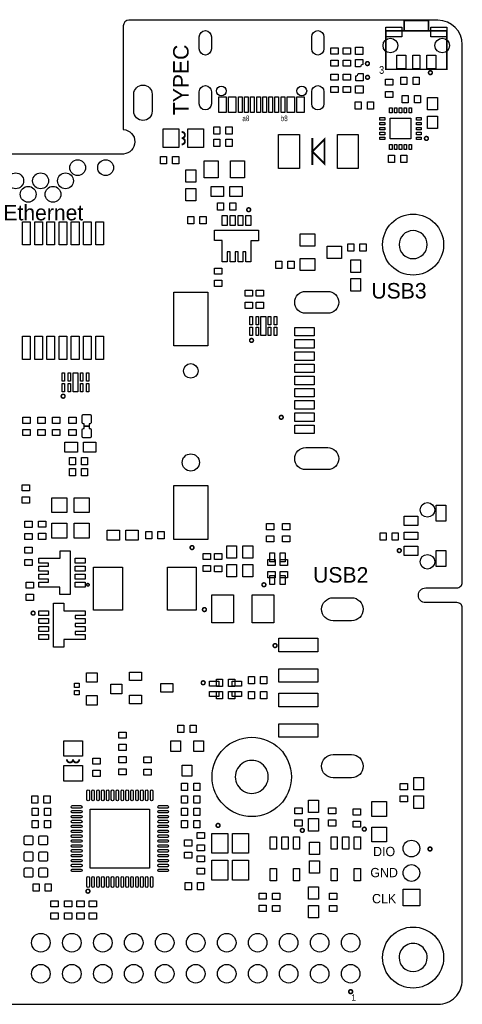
# Model space of a CAD drawing. Extents: x -35 to 121, y -31 to 50.
# Tile 11 of 11: x 84 to 121, y -31 to 50. Entities that reach past the tile are written whole.
import ezdxf
from ezdxf.enums import TextEntityAlignment as Align

# ---------------------------------------------------------------- set-up
doc = ezdxf.new("R2010")
doc.units = 0
for name, color, linetype in [('BG_OUTLINE', 5, 'CONTINUOUS'), ('BG_SILKSCREEN_TOP', 7, 'CONTINUOUS'), ('PG_SILKSCREEN_TOP', 7, 'CONTINUOUS'), ('PIN_TOP', 92, 'CONTINUOUS')]:
    doc.layers.add(name, color=color, linetype=linetype)

msp = doc.modelspace()

# ---------------------------------------------------------------- linework, layer by layer
at = {"layer": 'BG_OUTLINE'}
msp.add_lwpolyline([(22.064167, -30.600498), (118.508475, -30.600498, 0.414214), (120.508471, -28.600502), (120.508471, 1.85867, 0.414214), (120.067527, 2.299614), (117.50101, 2.299614, -0.414214), (116.905024, 2.8956, -0.414214), (117.508934, 3.49951), (120.039587, 3.49951, 0.414214), (120.508471, 3.968394), (120.508471, 47.999548, 0.414213), (118.508475, 49.999544), (93.237507, 49.999544, 0.001087), (93.179087, 49.999671, 0.412547), (92.709187, 49.532438), (92.708933, 49.504752), (92.708679, 49.504498), (92.708679, 41.888562), (92.708679, 41.037053), (92.708933, 41.036799), (92.726434, 41.036799, -0.396156), (93.66438, 40.03868, -0.397028), (92.723411, 39.04046), (76.083363, 39.04046, -0.395595)], format="xyb", dxfattribs=at)
for points in [[(117.62519, 31.619368, 1), (115.325192, 31.619355, 1)], [(104.596895, -11.975948, 1), (101.896905, -11.97596, 1)], [(117.62519, -26.769924, 1), (115.325192, -26.769936, 1)]]:
    msp.add_lwpolyline(points, format="xyb", close=True, dxfattribs=at)
at = {"layer": 'PG_SILKSCREEN_TOP'}
for points, const_width in [([(117.737306, 49.125276), (115.73731, 49.125276), (115.73731, 49.975389), (117.737306, 49.975389), (117.737306, 49.125276)], 0.129997), ([(119.237201, 45.975372), (114.237414, 45.975372), (114.237414, 49.125276), (119.237201, 49.125276), (119.237201, 45.975372)], 0.129997), ([(109.209637, 38.246558), (109.209637, 40.246554), (108.209436, 39.246556), (109.209637, 38.246558)], 0.1524), ([(108.209436, 38.146457), (108.209436, 40.346655)], 0.1524)]:
    msp.add_lwpolyline(points, dxfattribs=dict(at, const_width=const_width))
for points, const_width in [([(112.885957, 46.44644, 1), (112.574603, 46.44644, 1), (112.885957, 46.44644)], 0.127), ([(112.891037, 45.32122, 1), (112.579683, 45.32122, 1), (112.891037, 45.32122)], 0.127), ([(118.047237, 45.70222, 1), (117.735883, 45.70222, 1), (118.047237, 45.70222)], 0.127), ([(97.5106, 40.3352, 1), (97.5106, 40.8432)], 0.1524), ([(97.5106, 39.8272, 1), (97.5106, 40.3352)], 0.1524), ([(117.719577, 40.31742, 1), (117.408223, 40.31742, 1), (117.719577, 40.31742)], 0.127), ([(103.150137, 34.47542, 1), (102.838783, 34.47542, 1), (103.150137, 34.47542)], 0.127), ([(103.381277, 23.7744, 1), (103.069923, 23.7744, 1), (103.381277, 23.7744)], 0.127), ([(87.938077, 19.2024, 1), (87.626723, 19.2024, 1), (87.938077, 19.2024)], 0.127), ([(105.819677, 17.4752, 1), (105.508323, 17.4752, 1), (105.819677, 17.4752)], 0.127), ([(98.504477, 6.8072, 1), (98.193123, 6.8072, 1), (98.504477, 6.8072)], 0.127), ([(115.494537, 6.56336, 1), (115.183183, 6.56336, 1), (115.494537, 6.56336)], 0.127), ([(89.916, 3.7592, 1), (89.7128, 3.7592, 1), (89.916, 3.7592)], 0.127), ([(104.397277, 3.7592, 1), (104.085923, 3.7592, 1), (104.397277, 3.7592)], 0.127), ([(85.476817, 1.43764, 1), (85.165463, 1.43764, 1), (85.476817, 1.43764)], 0.127), ([(99.520477, 1.7272, 1), (99.209123, 1.7272, 1), (99.520477, 1.7272)], 0.127), ([(105.311677, -1.2192, 1), (105.000323, -1.2192, 1), (105.311677, -1.2192)], 0.127), ([(99.418877, -4.2672, 1), (99.107523, -4.2672, 1), (99.418877, -4.2672)], 0.127), ([(88.0872, -10.541, 1), (88.5952, -10.541)], 0.1524), ([(88.5952, -10.541, 1), (89.1032, -10.541)], 0.1524), ([(100.638077, -15.9512, 1), (100.326723, -15.9512, 1), (100.638077, -15.9512)], 0.127), ([(112.626877, -16.256, 1), (112.315523, -16.256, 1), (112.626877, -16.256)], 0.127), ([(107.546877, -16.3576, 1), (107.235523, -16.3576, 1), (107.546877, -16.3576)], 0.127), ([(118.011677, -17.8816, 1), (117.700323, -17.8816, 1), (118.011677, -17.8816)], 0.127), ([(89.970077, -21.336, 1), (89.658723, -21.336, 1), (89.970077, -21.336)], 0.127), ([(111.509277, -29.5656, 1), (111.197923, -29.5656, 1), (111.509277, -29.5656)], 0.127)]:
    msp.add_lwpolyline(points, format="xyb", dxfattribs=dict(at, const_width=const_width))
at = {"layer": 'PIN_TOP'}
for points in [[(115.537196, 49.42553), (115.537196, 48.62543), (114.237199, 48.62543), (114.237199, 49.42553)], [(119.237417, 49.42553), (119.237417, 48.62543), (117.93742, 48.62543), (117.93742, 49.42553)], [(109.730388, 47.226093), (109.730388, 47.726194), (110.330285, 47.726194), (110.330285, 47.226093)], [(110.746388, 47.226093), (110.746388, 47.726194), (111.346285, 47.726194), (111.346285, 47.226093)], [(111.751186, 47.785757), (112.360786, 47.785757), (112.360786, 47.176157), (111.751186, 47.176157)], [(115.88736, 47.12542), (115.88736, 46.025321), (115.137273, 46.025321), (115.137273, 47.12542)], [(117.037256, 47.12542), (117.037256, 46.025321), (116.437359, 46.025321), (116.437359, 47.12542)], [(118.337343, 47.12542), (118.337343, 46.025321), (117.587255, 46.025321), (117.587255, 47.12542)], [(109.730388, 46.226095), (109.730388, 46.726196), (110.330285, 46.726196), (110.330285, 46.226095)], [(110.746388, 46.226095), (110.746388, 46.726196), (111.346285, 46.726196), (111.346285, 46.226095)], [(110.330285, 45.576604), (110.330285, 45.076504), (109.730388, 45.076504), (109.730388, 45.576604)], [(111.346285, 45.576604), (111.346285, 45.076504), (110.746388, 45.076504), (110.746388, 45.576604)], [(114.800685, 45.170204), (114.800685, 44.670104), (114.200788, 44.670104), (114.200788, 45.170204)], [(115.969987, 44.737807), (115.469886, 44.737807), (115.469886, 45.337705), (115.969987, 45.337705)], [(116.969985, 44.737807), (116.469884, 44.737807), (116.469884, 45.337705), (116.969985, 45.337705)], [(110.330285, 44.576606), (110.330285, 44.076506), (109.730388, 44.076506), (109.730388, 44.576606)], [(111.346285, 44.576606), (111.346285, 44.076506), (110.746388, 44.076506), (110.746388, 44.576606)], [(112.373486, 44.016955), (111.763886, 44.016955), (111.763886, 44.626555), (112.373486, 44.626555)], [(101.150064, 43.735561), (101.150064, 42.435564), (100.550066, 42.435564), (100.550066, 43.735561)], [(101.150064, 43.735561), (101.150064, 42.435564), (100.550066, 42.435564), (100.550066, 43.735561)], [(101.950063, 43.735561), (101.950063, 42.435564), (101.350064, 42.435564), (101.350064, 43.735561)], [(101.950063, 43.735561), (101.950063, 42.435564), (101.350064, 42.435564), (101.350064, 43.735561)], [(102.450075, 43.735561), (102.450075, 42.435564), (102.150075, 42.435564), (102.150075, 43.735561)], [(102.950074, 43.735561), (102.950074, 42.435564), (102.650074, 42.435564), (102.650074, 43.735561)], [(103.450073, 43.735561), (103.450073, 42.435564), (103.150073, 42.435564), (103.150073, 43.735561)], [(103.950071, 43.735561), (103.950071, 42.435564), (103.650072, 42.435564), (103.650072, 43.735561)], [(104.450071, 43.735561), (104.450071, 42.435564), (104.150071, 42.435564), (104.150071, 43.735561)], [(104.95007, 43.735561), (104.95007, 42.435564), (104.65007, 42.435564), (104.65007, 43.735561)], [(105.450069, 43.735561), (105.450069, 42.435564), (105.150069, 42.435564), (105.150069, 43.735561)], [(105.950067, 43.735561), (105.950067, 42.435564), (105.650068, 42.435564), (105.650068, 43.735561)], [(106.750079, 43.735561), (106.750079, 42.435564), (106.15008, 42.435564), (106.15008, 43.735561)], [(106.750079, 43.735561), (106.750079, 42.435564), (106.15008, 42.435564), (106.15008, 43.735561)], [(107.550077, 43.735561), (107.550077, 42.435564), (106.950078, 42.435564), (106.950078, 43.735561)], [(107.550077, 43.735561), (107.550077, 42.435564), (106.950078, 42.435564), (106.950078, 43.735561)], [(114.800685, 44.170206), (114.800685, 43.670106), (114.200788, 43.670106), (114.200788, 44.170206)], [(116.074431, 43.232197), (115.574331, 43.232197), (115.574331, 43.832094), (116.074431, 43.832094)], [(117.074429, 43.232197), (116.574329, 43.232197), (116.574329, 43.832094), (117.074429, 43.832094)], [(117.650336, 43.666156), (118.463136, 43.666156), (118.463136, 42.650156), (117.650336, 42.650156)], [(111.726688, 43.305705), (112.226788, 43.305705), (112.226788, 42.705807), (111.726688, 42.705807)], [(112.726686, 43.305705), (113.226787, 43.305705), (113.226787, 42.705807), (112.726686, 42.705807)], [(114.74323, 42.819244), (114.74323, 42.419245), (114.543332, 42.419245), (114.543332, 42.819244)], [(115.143331, 42.819244), (115.143331, 42.419245), (114.943433, 42.419245), (114.943433, 42.819244)], [(115.54333, 42.819244), (115.54333, 42.419245), (115.343432, 42.419245), (115.343432, 42.819244)], [(115.943329, 42.819244), (115.943329, 42.419245), (115.743431, 42.419245), (115.743431, 42.819244)], [(116.34343, 42.819244), (116.34343, 42.419245), (116.143532, 42.419245), (116.143532, 42.819244)], [(114.143282, 42.019195), (114.143282, 41.819297), (113.743283, 41.819297), (113.743283, 42.019195)], [(116.293379, 41.969144), (116.293379, 40.269147), (114.593383, 40.269147), (114.593383, 41.969144)], [(117.143479, 42.019195), (117.143479, 41.819297), (116.74348, 41.819297), (116.74348, 42.019195)], [(117.650336, 42.142156), (118.463136, 42.142156), (118.463136, 41.126156), (117.650336, 41.126156)], [(100.628386, 40.673807), (100.128286, 40.673807), (100.128286, 41.273705), (100.628386, 41.273705)], [(101.628385, 40.673807), (101.128284, 40.673807), (101.128284, 41.273705), (101.628385, 41.273705)], [(114.143282, 41.619094), (114.143282, 41.419196), (113.743283, 41.419196), (113.743283, 41.619094)], [(114.143282, 41.219095), (114.143282, 41.019197), (113.743283, 41.019197), (113.743283, 41.219095)], [(117.143479, 41.619094), (117.143479, 41.419196), (116.74348, 41.419196), (116.74348, 41.619094)], [(117.143479, 41.219095), (117.143479, 41.019197), (116.74348, 41.019197), (116.74348, 41.219095)], [(95.9866, 41.0972), (97.2566, 41.0972), (97.2566, 39.5732), (95.9866, 39.5732)], [(98.0186, 41.0972), (99.2886, 41.0972), (99.2886, 39.5732), (98.0186, 39.5732)], [(107.147436, 40.643556), (107.147436, 37.849556), (105.445636, 37.849556), (105.445636, 40.643556)], [(111.973436, 40.643556), (111.973436, 37.849556), (110.271636, 37.849556), (110.271636, 40.643556)], [(114.143282, 40.819095), (114.143282, 40.619197), (113.743283, 40.619197), (113.743283, 40.819095)], [(114.143282, 40.418995), (114.143282, 40.219097), (113.743283, 40.219097), (113.743283, 40.418995)], [(117.143479, 40.819095), (117.143479, 40.619197), (116.74348, 40.619197), (116.74348, 40.819095)], [(117.143479, 40.418995), (117.143479, 40.219097), (116.74348, 40.219097), (116.74348, 40.418995)], [(100.628386, 39.657807), (100.128286, 39.657807), (100.128286, 40.257705), (100.628386, 40.257705)], [(101.628385, 39.657807), (101.128284, 39.657807), (101.128284, 40.257705), (101.628385, 40.257705)], [(114.74323, 39.819047), (114.74323, 39.419047), (114.543332, 39.419047), (114.543332, 39.819047)], [(115.143331, 39.819047), (115.143331, 39.419047), (114.943433, 39.419047), (114.943433, 39.819047)], [(115.54333, 39.819047), (115.54333, 39.419047), (115.343432, 39.419047), (115.343432, 39.819047)], [(115.943329, 39.819047), (115.943329, 39.419047), (115.743431, 39.419047), (115.743431, 39.819047)], [(116.34343, 39.819047), (116.34343, 39.419047), (116.143532, 39.419047), (116.143532, 39.819047)], [(96.259586, 38.235407), (95.759486, 38.235407), (95.759486, 38.835305), (96.259586, 38.835305)], [(97.259584, 38.235407), (96.759484, 38.235407), (96.759484, 38.835305), (97.259584, 38.835305)], [(114.953987, 38.337007), (114.453886, 38.337007), (114.453886, 38.936905), (114.953987, 38.936905)], [(115.953985, 38.337007), (115.453884, 38.337007), (115.453884, 38.936905), (115.953985, 38.936905)], [(99.3394, 38.4937), (100.4824, 38.4937), (100.4824, 37.0967), (99.3394, 37.0967)], [(101.4984, 38.4937), (102.6414, 38.4937), (102.6414, 37.0967), (101.4984, 37.0967)], [(98.6536, 36.7284), (97.8408, 36.7284), (97.8408, 37.7444), (98.6536, 37.7444)], [(99.9236, 35.56), (99.9236, 36.3728), (100.9396, 36.3728), (100.9396, 35.56)], [(101.4476, 35.56), (101.4476, 36.3728), (102.4636, 36.3728), (102.4636, 35.56)], [(98.6536, 35.2044), (97.8408, 35.2044), (97.8408, 36.2204), (98.6536, 36.2204)], [(100.93565, 34.447251), (100.43555, 34.447251), (100.43555, 35.047149), (100.93565, 35.047149)], [(101.935648, 34.447251), (101.435548, 34.447251), (101.435548, 35.047149), (101.935648, 35.047149)], [(98.49725, 33.329651), (97.99715, 33.329651), (97.99715, 33.929549), (98.49725, 33.929549)], [(99.497248, 33.329651), (98.997148, 33.329651), (98.997148, 33.929549), (99.497248, 33.929549)], [(100.819153, 34.008263), (101.225553, 34.008263), (101.225553, 33.195463), (100.819153, 33.195463)], [(101.469165, 34.008263), (101.875565, 34.008263), (101.875565, 33.195463), (101.469165, 33.195463)], [(102.119151, 34.008263), (102.525551, 34.008263), (102.525551, 33.195463), (102.119151, 33.195463)], [(102.769162, 34.008263), (103.175562, 34.008263), (103.175562, 33.195463), (102.769162, 33.195463)], [(84.450301, 31.588939), (84.450301, 33.493939), (85.085301, 33.493939), (85.085301, 31.588939)], [(85.450299, 31.588939), (85.450299, 33.493939), (86.085299, 33.493939), (86.085299, 31.588939)], [(86.450297, 31.588939), (86.450297, 33.493939), (87.085297, 33.493939), (87.085297, 31.588939)], [(87.450295, 31.588939), (87.450295, 33.493939), (88.085295, 33.493939), (88.085295, 31.588939)], [(88.450293, 31.588939), (88.450293, 33.493939), (89.085293, 33.493939), (89.085293, 31.588939)], [(89.450291, 31.588939), (89.450291, 33.493939), (90.085291, 33.493939), (90.085291, 31.588939)], [(90.450289, 31.588939), (90.450289, 33.493939), (91.085289, 33.493939), (91.085289, 31.588939)], [(100.197056, 32.797648), (103.797862, 32.797648), (103.797862, 31.937554), (103.175562, 31.937554), (103.175562, 30.207864), (102.769162, 30.207864), (102.769162, 31.020664), (102.525754, 31.020664), (102.525754, 30.207864), (102.119354, 30.207864), (102.119354, 31.020664), (101.875565, 31.020664), (101.875565, 30.207864), (101.469165, 30.207864), (101.469165, 31.020664), (101.225756, 31.020664), (101.225756, 30.207864), (100.819356, 30.207864), (100.819356, 31.962954), (100.197056, 31.962954)], [(107.215953, 32.489216), (108.414858, 32.489216), (108.414858, 31.488405), (107.215953, 31.488405)], [(109.415542, 31.488405), (110.614447, 31.488405), (110.614447, 30.487595), (109.415542, 30.487595)], [(111.119552, 31.694349), (111.619652, 31.694349), (111.619652, 31.094451), (111.119552, 31.094451)], [(112.11955, 31.694349), (112.61965, 31.694349), (112.61965, 31.094451), (112.11955, 31.094451)], [(105.71085, 29.672051), (105.21075, 29.672051), (105.21075, 30.271949), (105.71085, 30.271949)], [(106.710848, 29.672051), (106.210748, 29.672051), (106.210748, 30.271949), (106.710848, 30.271949)], [(107.215953, 30.487595), (108.414858, 30.487595), (108.414858, 29.486784), (107.215953, 29.486784)], [(112.172826, 29.343096), (111.360026, 29.343096), (111.360026, 30.359096), (112.172826, 30.359096)], [(100.782349, 29.698048), (100.782349, 29.197948), (100.182451, 29.197948), (100.182451, 29.698048)], [(100.782349, 28.69805), (100.782349, 28.19795), (100.182451, 28.19795), (100.182451, 28.69805)], [(112.172826, 27.819096), (111.360026, 27.819096), (111.360026, 28.835096), (112.172826, 28.835096)], [(96.847203, 27.726792), (99.647197, 27.726792), (99.647197, 23.326801), (96.847203, 23.326801)], [(103.300505, 27.894648), (103.300505, 27.394548), (102.700607, 27.394548), (102.700607, 27.894648)], [(104.214905, 27.894648), (104.214905, 27.394548), (103.615007, 27.394548), (103.615007, 27.894648)], [(103.300505, 26.89465), (103.300505, 26.39455), (102.700607, 26.39455), (102.700607, 26.89465)], [(104.214905, 26.89465), (104.214905, 26.39455), (103.615007, 26.39455), (103.615007, 26.89465)], [(103.096009, 25.039955), (103.096009, 25.725755), (103.299209, 25.725755), (103.299209, 25.039955)], [(103.596211, 25.039955), (103.596211, 25.725755), (103.799411, 25.725755), (103.799411, 25.039955)], [(103.994407, 24.170564), (103.994407, 25.719964), (104.400807, 25.719964), (104.400807, 24.170564)], [(104.596209, 25.039955), (104.596209, 25.725755), (104.799409, 25.725755), (104.799409, 25.039955)], [(105.09631, 25.039955), (105.09631, 25.725755), (105.29951, 25.725755), (105.29951, 25.039955)], [(103.096009, 24.164773), (103.096009, 24.850573), (103.299209, 24.850573), (103.299209, 24.164773)], [(103.596211, 24.164773), (103.596211, 24.850573), (103.799411, 24.850573), (103.799411, 24.164773)], [(104.596209, 24.164773), (104.596209, 24.850573), (104.799409, 24.850573), (104.799409, 24.164773)], [(105.09631, 24.164773), (105.09631, 24.850573), (105.29951, 24.850573), (105.29951, 24.164773)], [(108.371716, 24.141265), (106.771821, 24.141265), (106.771821, 24.841264), (108.371716, 24.841264)], [(84.450301, 22.204147), (84.450301, 24.109147), (85.085301, 24.109147), (85.085301, 22.204147)], [(85.450299, 22.204147), (85.450299, 24.109147), (86.085299, 24.109147), (86.085299, 22.204147)], [(86.450297, 22.204147), (86.450297, 24.109147), (87.085297, 24.109147), (87.085297, 22.204147)], [(87.450295, 22.204147), (87.450295, 24.109147), (88.085295, 24.109147), (88.085295, 22.204147)], [(88.450293, 22.204147), (88.450293, 24.109147), (89.085293, 24.109147), (89.085293, 22.204147)], [(89.450291, 22.204147), (89.450291, 24.109147), (90.085291, 24.109147), (90.085291, 22.204147)], [(90.450289, 22.204147), (90.450289, 24.109147), (91.085289, 24.109147), (91.085289, 22.204147)], [(108.371716, 23.141267), (106.771821, 23.141267), (106.771821, 23.841265), (108.371716, 23.841265)], [(108.371716, 22.141269), (106.771821, 22.141269), (106.771821, 22.841268), (108.371716, 22.841268)], [(108.371716, 21.141271), (106.771821, 21.141271), (106.771821, 21.841269), (108.371716, 21.841269)], [(87.693983, 20.431557), (87.693983, 21.117357), (87.897183, 21.117357), (87.897183, 20.431557)], [(88.194185, 20.431557), (88.194185, 21.117357), (88.397385, 21.117357), (88.397385, 20.431557)], [(88.592381, 19.562166), (88.592381, 21.111566), (88.998781, 21.111566), (88.998781, 19.562166)], [(89.194183, 20.431557), (89.194183, 21.117357), (89.397383, 21.117357), (89.397383, 20.431557)], [(89.694283, 20.431557), (89.694283, 21.117357), (89.897483, 21.117357), (89.897483, 20.431557)], [(87.693983, 19.556374), (87.693983, 20.242174), (87.897183, 20.242174), (87.897183, 19.556374)], [(88.194185, 19.556374), (88.194185, 20.242174), (88.397385, 20.242174), (88.397385, 19.556374)], [(89.194183, 19.556374), (89.194183, 20.242174), (89.397383, 20.242174), (89.397383, 19.556374)], [(89.694283, 19.556374), (89.694283, 20.242174), (89.897483, 20.242174), (89.897483, 19.556374)], [(108.371716, 20.141273), (106.771821, 20.141273), (106.771821, 20.841272), (108.371716, 20.841272)], [(108.371716, 19.141275), (106.771821, 19.141275), (106.771821, 19.841274), (108.371716, 19.841274)], [(108.371716, 18.141277), (106.771821, 18.141277), (106.771821, 18.841275), (108.371716, 18.841275)], [(108.371716, 17.141279), (106.771821, 17.141279), (106.771821, 17.841278), (108.371716, 17.841278)], [(85.08205, 17.475467), (85.08205, 16.975366), (84.482153, 16.975366), (84.482153, 17.475467)], [(86.30125, 17.475467), (86.30125, 16.975366), (85.701353, 16.975366), (85.701353, 17.475467)], [(87.52045, 17.475467), (87.52045, 16.975366), (86.920553, 16.975366), (86.920553, 17.475467)], [(88.84125, 17.475467), (88.84125, 16.975366), (88.241353, 16.975366), (88.241353, 17.475467)], [(85.08205, 16.475469), (85.08205, 15.975368), (84.482153, 15.975368), (84.482153, 16.475469)], [(86.30125, 16.475469), (86.30125, 15.975368), (85.701353, 15.975368), (85.701353, 16.475469)], [(87.52045, 16.475469), (87.52045, 15.975368), (86.920553, 15.975368), (86.920553, 16.475469)], [(88.84125, 16.475469), (88.84125, 15.975368), (88.241353, 15.975368), (88.241353, 16.475469)], [(108.371716, 16.141281), (106.771821, 16.141281), (106.771821, 16.841279), (108.371716, 16.841279)], [(87.934749, 14.61831), (87.934749, 15.43111), (88.950749, 15.43111), (88.950749, 14.61831)], [(89.458749, 14.61831), (89.458749, 15.43111), (90.474749, 15.43111), (90.474749, 14.61831)], [(88.791351, 13.58867), (88.291251, 13.58867), (88.291251, 14.188567), (88.791351, 14.188567)], [(89.791349, 13.58867), (89.291249, 13.58867), (89.291249, 14.188567), (89.791349, 14.188567)], [(88.791351, 12.67427), (88.291251, 12.67427), (88.291251, 13.274167), (88.791351, 13.274167)], [(89.791349, 12.67427), (89.291249, 12.67427), (89.291249, 13.274167), (89.791349, 13.274167)], [(84.431937, 11.450803), (84.431937, 11.950903), (85.031834, 11.950903), (85.031834, 11.450803)], [(96.847203, 11.876786), (99.647197, 11.876786), (99.647197, 7.476795), (96.847203, 7.476795)], [(84.431937, 10.450805), (84.431937, 10.950905), (85.031834, 10.950905), (85.031834, 10.450805)], [(86.867949, 10.8934), (88.087149, 10.8934), (88.087149, 9.6742), (86.867949, 9.6742)], [(88.696749, 10.8934), (89.915949, 10.8934), (89.915949, 9.6742), (88.696749, 9.6742)], [(119.152162, 8.96987), (118.352062, 8.96987), (118.352062, 10.269868), (119.152162, 10.269868)], [(85.237498, 8.959558), (85.237498, 8.459457), (84.637601, 8.459457), (84.637601, 8.959558)], [(85.755201, 8.475447), (85.755201, 8.975547), (86.355098, 8.975547), (86.355098, 8.475447)], [(116.852052, 8.619706), (115.751953, 8.619706), (115.751953, 9.369793), (116.852052, 9.369793)], [(86.867949, 8.79282), (88.087149, 8.79282), (88.087149, 7.57362), (86.867949, 7.57362)], [(88.696749, 8.79282), (89.915949, 8.79282), (89.915949, 7.57362), (88.696749, 7.57362)], [(92.402635, 8.23849), (92.402635, 7.42569), (91.386635, 7.42569), (91.386635, 8.23849)], [(93.926635, 8.23849), (93.926635, 7.42569), (92.910635, 7.42569), (92.910635, 8.23849)], [(94.558752, 8.123149), (95.058852, 8.123149), (95.058852, 7.523251), (94.558752, 7.523251)], [(95.55875, 8.123149), (96.05885, 8.123149), (96.05885, 7.523251), (95.55875, 7.523251)], [(105.049549, 8.768448), (105.049549, 8.268348), (104.449651, 8.268348), (104.449651, 8.768448)], [(106.370349, 8.768448), (106.370349, 8.268348), (105.770451, 8.268348), (105.770451, 8.768448)], [(116.852052, 7.46981), (115.751953, 7.46981), (115.751953, 8.069707), (116.852052, 8.069707)], [(85.237498, 7.95956), (85.237498, 7.459459), (84.637601, 7.459459), (84.637601, 7.95956)], [(85.755201, 7.475449), (85.755201, 7.975549), (86.355098, 7.975549), (86.355098, 7.475449)], [(105.049549, 7.76845), (105.049549, 7.26835), (104.449651, 7.26835), (104.449651, 7.76845)], [(106.370349, 7.76845), (106.370349, 7.26835), (105.770451, 7.26835), (105.770451, 7.76845)], [(113.761152, 8.021549), (114.261252, 8.021549), (114.261252, 7.421651), (113.761152, 7.421651)], [(114.76115, 8.021549), (115.26125, 8.021549), (115.26125, 7.421651), (114.76115, 7.421651)], [(84.637601, 6.341847), (84.637601, 6.841947), (85.237498, 6.841947), (85.237498, 6.341847)], [(88.370334, 6.550609), (88.370334, 2.949804), (87.510239, 2.949804), (87.510239, 3.572104), (85.78055, 3.572104), (85.78055, 3.978504), (86.59335, 3.978504), (86.59335, 4.221912), (85.78055, 4.221912), (85.78055, 4.628312), (86.59335, 4.628312), (86.59335, 4.872101), (85.78055, 4.872101), (85.78055, 5.278501), (86.59335, 5.278501), (86.59335, 5.521909), (85.78055, 5.521909), (85.78055, 5.928309), (87.535639, 5.928309), (87.535639, 6.550609)], [(101.193549, 6.94751), (102.006349, 6.94751), (102.006349, 5.93151), (101.193549, 5.93151)], [(102.514349, 6.94751), (103.327149, 6.94751), (103.327149, 5.93151), (102.514349, 5.93151)], [(116.852052, 6.169723), (115.751953, 6.169723), (115.751953, 6.919811), (116.852052, 6.919811)], [(119.152162, 5.269649), (118.352062, 5.269649), (118.352062, 6.569646), (119.152162, 6.569646)], [(84.637601, 5.341849), (84.637601, 5.841949), (85.237498, 5.841949), (85.237498, 5.341849)], [(89.580949, 5.928512), (89.580949, 5.522112), (88.768149, 5.522112), (88.768149, 5.928512)], [(99.268001, 5.833847), (99.268001, 6.333947), (99.867898, 6.333947), (99.867898, 5.833847)], [(100.782298, 6.317958), (100.782298, 5.817857), (100.182401, 5.817857), (100.182401, 6.317958)], [(104.551251, 5.337937), (104.551251, 5.838038), (105.151149, 5.838038), (105.151149, 5.337937)], [(105.121583, 5.630037), (104.721533, 5.630037), (104.721533, 6.380099), (105.121583, 6.380099)], [(105.567251, 5.337937), (105.567251, 5.838038), (106.167149, 5.838038), (106.167149, 5.337937)], [(105.971467, 5.630037), (105.571417, 5.630037), (105.571417, 6.380099), (105.971467, 6.380099)], [(89.580949, 5.278501), (89.580949, 4.872101), (88.768149, 4.872101), (88.768149, 5.278501)], [(92.644138, 5.19491), (92.644138, 1.68971), (90.281938, 1.68971), (90.281938, 5.19491)], [(98.693961, 5.19491), (98.693961, 1.68971), (96.331761, 1.68971), (96.331761, 5.19491)], [(99.268001, 4.833849), (99.268001, 5.333949), (99.867898, 5.333949), (99.867898, 4.833849)], [(100.782298, 5.31796), (100.782298, 4.817859), (100.182401, 4.817859), (100.182401, 5.31796)], [(101.193549, 5.42351), (102.006349, 5.42351), (102.006349, 4.40751), (101.193549, 4.40751)], [(102.514349, 5.42351), (103.327149, 5.42351), (103.327149, 4.40751), (102.514349, 4.40751)], [(89.580949, 4.628515), (89.580949, 4.222115), (88.768149, 4.222115), (88.768149, 4.628515)], [(104.551251, 4.337939), (104.551251, 4.83804), (105.151149, 4.83804), (105.151149, 4.337939)], [(105.121583, 3.779901), (104.721533, 3.779901), (104.721533, 4.529963), (105.121583, 4.529963)], [(105.567251, 4.337939), (105.567251, 4.83804), (106.167149, 4.83804), (106.167149, 4.337939)], [(105.971467, 3.779901), (105.571417, 3.779901), (105.571417, 4.529963), (105.971467, 4.529963)], [(85.339098, 3.981158), (85.339098, 3.481057), (84.739201, 3.481057), (84.739201, 3.981158)], [(89.580949, 3.978504), (89.580949, 3.572104), (88.768149, 3.572104), (88.768149, 3.978504)], [(85.339098, 2.98116), (85.339098, 2.481059), (84.739201, 2.481059), (84.739201, 2.98116)], [(99.974349, 0.64831), (99.974349, 2.93431), (101.752349, 2.93431), (101.752349, 0.64831)], [(103.276349, 0.64831), (103.276349, 2.93431), (105.054349, 2.93431), (105.054349, 0.64831)], [(85.78055, 1.229716), (85.78055, 1.636116), (86.59335, 1.636116), (86.59335, 1.229716)], [(86.991165, -1.34239), (86.991165, 2.258416), (87.851259, 2.258416), (87.851259, 1.636116), (89.580949, 1.636116), (89.580949, 1.229716), (88.768149, 1.229716), (88.768149, 0.986307), (89.580949, 0.986307), (89.580949, 0.579907), (88.768149, 0.579907), (88.768149, 0.336118), (89.580949, 0.336118), (89.580949, -0.070282), (88.768149, -0.070282), (88.768149, -0.31369), (89.580949, -0.31369), (89.580949, -0.72009), (87.825859, -0.72009), (87.825859, -1.34239)], [(85.78055, 0.579704), (85.78055, 0.986104), (86.59335, 0.986104), (86.59335, 0.579704)], [(85.78055, -0.070282), (85.78055, 0.336118), (86.59335, 0.336118), (86.59335, -0.070282)], [(85.78055, -0.720293), (85.78055, -0.313893), (86.59335, -0.313893), (86.59335, -0.720293)], [(108.672757, -1.723517), (105.472865, -1.723517), (105.472865, -0.623443), (108.672757, -0.623443)], [(108.672757, -4.223639), (105.472865, -4.223639), (105.472865, -3.123565), (108.672757, -3.123565)], [(89.6874, -3.4417), (90.5764, -3.4417), (90.5764, -4.2291), (89.6874, -4.2291)], [(93.216019, -3.388601), (94.206009, -3.388601), (94.206009, -4.078592), (93.216019, -4.078592)], [(100.349952, -3.967251), (100.850052, -3.967251), (100.850052, -4.567149), (100.349952, -4.567149)], [(101.34995, -3.967251), (101.85005, -3.967251), (101.85005, -4.567149), (101.34995, -4.567149)], [(103.47565, -4.363949), (102.97555, -4.363949), (102.97555, -3.764051), (103.47565, -3.764051)], [(104.475648, -4.363949), (103.975548, -4.363949), (103.975548, -3.764051), (104.475648, -3.764051)], [(88.7095, -4.296918), (89.0905, -4.296918), (89.0905, -4.652518), (88.7095, -4.652518)], [(91.694, -4.3815), (92.583, -4.3815), (92.583, -5.1689), (91.694, -5.1689)], [(95.796024, -4.338612), (96.786014, -4.338612), (96.786014, -5.028603), (95.796024, -5.028603)], [(99.791901, -4.537583), (99.791901, -4.137533), (100.541963, -4.137533), (100.541963, -4.537583)], [(101.642037, -4.537583), (101.642037, -4.137533), (102.392099, -4.137533), (102.392099, -4.537583)], [(88.7095, -4.897882), (89.0905, -4.897882), (89.0905, -5.253482), (88.7095, -5.253482)], [(89.6874, -5.3213), (90.5764, -5.3213), (90.5764, -6.1087), (89.6874, -6.1087)], [(93.216019, -5.288623), (94.206009, -5.288623), (94.206009, -5.978614), (93.216019, -5.978614)], [(99.791901, -5.387467), (99.791901, -4.987417), (100.541963, -4.987417), (100.541963, -5.387467)], [(100.349952, -4.983251), (100.850052, -4.983251), (100.850052, -5.583149), (100.349952, -5.583149)], [(101.34995, -4.983251), (101.85005, -4.983251), (101.85005, -5.583149), (101.34995, -5.583149)], [(101.642037, -5.387467), (101.642037, -4.987417), (102.392099, -4.987417), (102.392099, -5.387467)], [(103.47565, -5.583149), (102.97555, -5.583149), (102.97555, -4.983251), (103.47565, -4.983251)], [(104.475648, -5.583149), (103.975548, -5.583149), (103.975548, -4.983251), (104.475648, -4.983251)], [(108.672757, -6.223635), (105.472865, -6.223635), (105.472865, -5.123561), (108.672757, -5.123561)], [(97.68445, -8.326349), (97.18435, -8.326349), (97.18435, -7.726451), (97.68445, -7.726451)], [(98.684448, -8.326349), (98.184348, -8.326349), (98.184348, -7.726451), (98.684448, -7.726451)], [(108.672757, -8.723757), (105.472865, -8.723757), (105.472865, -7.623683), (108.672757, -7.623683)], [(92.959149, -8.300352), (92.959149, -8.800452), (92.359251, -8.800452), (92.359251, -8.300352)], [(89.3572, -9.017), (89.3572, -10.287), (87.8332, -10.287), (87.8332, -9.017)], [(92.959149, -9.30035), (92.959149, -9.80045), (92.359251, -9.80045), (92.359251, -9.30035)], [(97.3963, -9.017), (97.3963, -9.906), (96.6089, -9.906), (96.6089, -9.017)], [(99.2759, -9.017), (99.2759, -9.906), (98.4885, -9.906), (98.4885, -9.017)], [(90.825549, -10.433952), (90.825549, -10.934052), (90.225651, -10.934052), (90.225651, -10.433952)], [(92.359251, -10.816463), (92.359251, -10.316362), (92.959149, -10.316362), (92.959149, -10.816463)], [(94.991149, -10.332352), (94.991149, -10.832452), (94.391251, -10.832452), (94.391251, -10.332352)], [(89.3572, -11.049), (89.3572, -12.319), (87.8332, -12.319), (87.8332, -11.049)], [(98.3361, -11.0236), (98.3361, -11.9126), (97.5487, -11.9126), (97.5487, -11.0236)], [(90.825549, -11.43395), (90.825549, -11.93405), (90.225651, -11.93405), (90.225651, -11.43395)], [(92.359251, -11.816461), (92.359251, -11.31636), (92.959149, -11.31636), (92.959149, -11.816461)], [(94.991149, -11.33235), (94.991149, -11.83245), (94.391251, -11.83245), (94.391251, -11.33235)], [(116.523846, -12.013184), (117.336646, -12.013184), (117.336646, -13.029184), (116.523846, -13.029184)], [(97.98925, -13.101549), (97.48915, -13.101549), (97.48915, -12.501651), (97.98925, -12.501651)], [(98.989248, -13.101549), (98.489148, -13.101549), (98.489148, -12.501651), (98.989248, -12.501651)], [(115.419988, -13.022707), (115.419988, -12.522606), (116.019885, -12.522606), (116.019885, -13.022707)], [(85.211552, -13.517651), (85.711652, -13.517651), (85.711652, -14.117549), (85.211552, -14.117549)], [(86.21155, -13.517651), (86.71165, -13.517651), (86.71165, -14.117549), (86.21155, -14.117549)], [(97.98925, -14.117549), (97.48915, -14.117549), (97.48915, -13.517651), (97.98925, -13.517651)], [(98.989248, -14.117549), (98.489148, -14.117549), (98.489148, -13.517651), (98.989248, -13.517651)], [(115.419988, -14.022705), (115.419988, -13.522604), (116.019885, -13.522604), (116.019885, -14.022705)], [(116.523846, -13.537184), (117.336646, -13.537184), (117.336646, -14.553184), (116.523846, -14.553184)], [(107.386349, -14.497952), (107.386349, -14.998052), (106.786451, -14.998052), (106.786451, -14.497952)], [(107.8992, -13.8684), (108.712, -13.8684), (108.712, -14.8844), (107.8992, -14.8844)], [(110.129549, -14.497952), (110.129549, -14.998052), (109.529651, -14.998052), (109.529651, -14.497952)], [(113.0808, -13.98651), (114.3, -13.98651), (114.3, -15.20571), (113.0808, -15.20571)], [(85.74645, -15.133549), (85.24635, -15.133549), (85.24635, -14.533651), (85.74645, -14.533651)], [(86.746448, -15.133549), (86.246348, -15.133549), (86.246348, -14.533651), (86.746448, -14.533651)], [(94.858167, -19.456235), (90.008266, -19.456235), (90.008266, -14.606334), (94.858167, -14.606334)], [(97.98925, -15.133549), (97.48915, -15.133549), (97.48915, -14.533651), (97.98925, -14.533651)], [(98.989248, -15.133549), (98.489148, -15.133549), (98.489148, -14.533651), (98.989248, -14.533651)], [(112.161549, -14.599552), (112.161549, -15.099652), (111.561651, -15.099652), (111.561651, -14.599552)], [(85.74645, -16.149549), (85.24635, -16.149549), (85.24635, -15.549651), (85.74645, -15.549651)], [(86.746448, -16.149549), (86.246348, -16.149549), (86.246348, -15.549651), (86.746448, -15.549651)], [(97.98925, -16.149549), (97.48915, -16.149549), (97.48915, -15.549651), (97.98925, -15.549651)], [(98.989248, -16.149549), (98.489148, -16.149549), (98.489148, -15.549651), (98.989248, -15.549651)], [(107.386349, -15.49795), (107.386349, -15.99805), (106.786451, -15.99805), (106.786451, -15.49795)], [(107.8992, -15.3924), (108.712, -15.3924), (108.712, -16.4084), (107.8992, -16.4084)], [(110.129549, -15.49795), (110.129549, -15.99805), (109.529651, -15.99805), (109.529651, -15.49795)], [(112.161549, -15.59955), (112.161549, -16.09965), (111.561651, -16.09965), (111.561651, -15.59955)], [(113.0808, -16.08709), (114.3, -16.08709), (114.3, -17.30629), (113.0808, -17.30629)], [(99.359949, -16.529952), (99.359949, -17.030052), (98.760051, -17.030052), (98.760051, -16.529952)], [(101.286031, -16.602685), (101.286031, -18.228285), (99.965231, -18.228285), (99.965231, -16.602685)], [(102.986027, -16.602685), (102.986027, -18.228285), (101.665227, -18.228285), (101.665227, -16.602685)], [(105.27284, -16.886403), (105.27284, -17.902403), (104.76484, -17.902403), (104.76484, -16.886403)], [(106.222851, -16.886403), (106.222851, -17.902403), (105.714851, -17.902403), (105.714851, -16.886403)], [(107.172862, -16.886403), (107.172862, -17.902403), (106.664862, -17.902403), (106.664862, -16.886403)], [(110.25124, -16.886453), (110.25124, -17.902453), (109.74324, -17.902453), (109.74324, -16.886453)], [(111.201251, -16.886453), (111.201251, -17.902453), (110.693251, -17.902453), (110.693251, -16.886453)], [(112.151262, -16.886453), (112.151262, -17.902453), (111.643262, -17.902453), (111.643262, -16.886453)], [(98.343949, -17.139552), (98.343949, -17.639652), (97.744051, -17.639652), (97.744051, -17.139552)], [(99.359949, -17.52995), (99.359949, -18.03005), (98.760051, -18.03005), (98.760051, -17.52995)], [(107.99191, -17.325365), (108.80471, -17.325365), (108.80471, -18.341365), (107.99191, -18.341365)], [(98.343949, -18.13955), (98.343949, -18.63965), (97.744051, -18.63965), (97.744051, -18.13955)], [(98.760051, -18.944463), (98.760051, -18.444362), (99.359949, -18.444362), (99.359949, -18.944463)], [(101.286031, -18.802579), (101.286031, -20.428179), (99.965231, -20.428179), (99.965231, -18.802579)], [(102.986027, -18.802579), (102.986027, -20.428179), (101.665227, -20.428179), (101.665227, -18.802579)], [(107.99191, -18.849365), (108.80471, -18.849365), (108.80471, -19.865365), (107.99191, -19.865365)], [(98.760051, -19.944461), (98.760051, -19.44436), (99.359949, -19.44436), (99.359949, -19.944461)], [(105.27284, -19.476415), (105.27284, -20.492415), (104.76484, -20.492415), (104.76484, -19.476415)], [(107.172862, -19.476415), (107.172862, -20.492415), (106.664862, -20.492415), (106.664862, -19.476415)], [(110.25124, -19.476466), (110.25124, -20.492466), (109.74324, -20.492466), (109.74324, -19.476466)], [(112.151262, -19.476466), (112.151262, -20.492466), (111.643262, -20.492466), (111.643262, -19.476466)], [(85.313152, -20.731251), (85.813252, -20.731251), (85.813252, -21.331149), (85.313152, -21.331149)], [(86.31315, -20.731251), (86.81325, -20.731251), (86.81325, -21.331149), (86.31315, -21.331149)], [(98.29405, -21.229549), (97.79395, -21.229549), (97.79395, -20.629651), (98.29405, -20.629651)], [(99.294048, -21.229549), (98.793948, -21.229549), (98.793948, -20.629651), (99.294048, -20.629651)], [(103.840051, -21.992463), (103.840051, -21.492362), (104.439949, -21.492362), (104.439949, -21.992463)], [(105.557549, -21.508352), (105.557549, -22.008452), (104.957651, -22.008452), (104.957651, -21.508352)], [(108.712, -21.9964), (107.8992, -21.9964), (107.8992, -20.9804), (108.712, -20.9804)], [(110.231149, -21.508352), (110.231149, -22.008452), (109.631251, -22.008452), (109.631251, -21.508352)], [(117.0178, -21.1582), (117.0178, -22.5298), (115.6462, -22.5298), (115.6462, -21.1582)], [(87.371149, -22.117952), (87.371149, -22.618052), (86.771251, -22.618052), (86.771251, -22.117952)], [(88.488749, -22.117952), (88.488749, -22.618052), (87.888851, -22.618052), (87.888851, -22.117952)], [(89.504749, -22.117952), (89.504749, -22.618052), (88.904851, -22.618052), (88.904851, -22.117952)], [(90.520749, -22.117952), (90.520749, -22.618052), (89.920851, -22.618052), (89.920851, -22.117952)], [(103.840051, -22.992461), (103.840051, -22.49236), (104.439949, -22.49236), (104.439949, -22.992461)], [(105.557549, -22.50835), (105.557549, -23.00845), (104.957651, -23.00845), (104.957651, -22.50835)], [(108.712, -23.5204), (107.8992, -23.5204), (107.8992, -22.5044), (108.712, -22.5044)], [(110.231149, -22.50835), (110.231149, -23.00845), (109.631251, -23.00845), (109.631251, -22.50835)], [(87.371149, -23.11795), (87.371149, -23.61805), (86.771251, -23.61805), (86.771251, -23.11795)], [(88.488749, -23.11795), (88.488749, -23.61805), (87.888851, -23.61805), (87.888851, -23.11795)], [(89.504749, -23.11795), (89.504749, -23.61805), (88.904851, -23.61805), (88.904851, -23.11795)], [(90.520749, -23.11795), (90.520749, -23.61805), (89.920851, -23.61805), (89.920851, -23.11795)]]:
    msp.add_lwpolyline(points, close=True, dxfattribs=at)
for points in [[(98.940061, 47.645549), (98.940061, 48.645547, -1), (99.940059, 48.645547), (99.940059, 47.645549, -1)], [(108.160058, 47.645549), (108.160058, 48.645547, -1), (109.160056, 48.645547), (109.160056, 47.645549, -1)], [(111.755987, 46.780755), (112.355986, 46.780755), (112.355986, 46.368945, 0.413975), (112.167492, 46.180756), (111.755987, 46.180756)], [(112.368686, 45.021957), (111.768687, 45.021957), (111.768687, 45.433767, 0.413975), (111.95718, 45.621956), (112.368686, 45.621956)], [(93.573308, 42.540682), (93.573308, 43.940476, -1), (95.073407, 43.940476), (95.073407, 42.540682, -1)], [(98.940061, 43.145558), (98.940061, 44.145556, -1), (99.940059, 44.145556), (99.940059, 43.145558, -1)], [(108.160058, 43.145558), (108.160058, 44.145556, -1), (109.160056, 44.145556), (109.160056, 43.145558, -1)], [(107.67187, 27.791334), (109.471663, 27.791334, -1), (109.471663, 25.991236), (107.67187, 25.991236, -1)], [(89.431851, 17.70187), (89.993648, 17.70187, -0.41342), (90.093749, 17.602073), (90.093749, 17.051858, -0.415008), (89.993648, 16.952062), (89.912647, 16.952062), (89.912647, 16.751859), (89.837946, 16.751859), (89.512851, 16.751859), (89.512851, 16.952062), (89.437947, 16.952062), (89.431851, 16.952062, -0.413519), (89.331749, 17.051858), (89.331749, 17.602073, -0.41342)], [(89.993648, 15.80195), (89.431851, 15.80195, -0.41342), (89.331749, 15.901746), (89.331749, 16.451961, -0.415008), (89.431851, 16.551758), (89.512851, 16.551758), (89.512851, 16.75196), (89.587553, 16.75196), (89.912647, 16.75196), (89.912647, 16.551758), (89.987552, 16.551758), (89.993648, 16.551758, -0.413519), (90.093749, 16.451961), (90.093749, 15.901746, -0.41342)], [(107.67187, 14.991309), (109.471663, 14.991309, -1), (109.471663, 13.191211), (107.67187, 13.191211, -1)], [(109.922691, 2.70129), (111.422815, 2.70129, -1), (111.422815, 0.80137), (109.922691, 0.80137, -1)], [(109.922691, -10.14857), (111.422815, -10.14857, -1), (111.422815, -12.04849), (109.922691, -12.04849, -1)], [(89.933272, -13.131381), (89.933272, -13.83138, -1), (89.733374, -13.83138), (89.733374, -13.131381, -1)], [(90.333271, -13.131381), (90.333271, -13.83138, -1), (90.133373, -13.83138), (90.133373, -13.131381, -1)], [(90.733067, -13.131381), (90.733067, -13.83138, -1), (90.533169, -13.83138), (90.533169, -13.131381, -1)], [(91.133168, -13.131381), (91.133168, -13.83138, -1), (90.93327, -13.83138), (90.93327, -13.131381, -1)], [(91.533167, -13.131381), (91.533167, -13.83138, -1), (91.333269, -13.83138), (91.333269, -13.131381, -1)], [(91.933268, -13.131381), (91.933268, -13.83138, -1), (91.73337, -13.83138), (91.73337, -13.131381, -1)], [(92.333267, -13.131381), (92.333267, -13.83138, -1), (92.133369, -13.83138), (92.133369, -13.131381, -1)], [(92.733063, -13.131381), (92.733063, -13.83138, -1), (92.533165, -13.83138), (92.533165, -13.131381, -1)], [(93.133062, -13.131381), (93.133062, -13.83138, -1), (92.933164, -13.83138), (92.933164, -13.131381, -1)], [(93.533163, -13.131381), (93.533163, -13.83138, -1), (93.333265, -13.83138), (93.333265, -13.131381, -1)], [(93.933162, -13.131381), (93.933162, -13.83138, -1), (93.733264, -13.83138), (93.733264, -13.131381, -1)], [(94.333263, -13.131381), (94.333263, -13.83138, -1), (94.133365, -13.83138), (94.133365, -13.131381, -1)], [(94.733059, -13.131381), (94.733059, -13.83138, -1), (94.533161, -13.83138), (94.533161, -13.131381, -1)], [(95.133058, -13.131381), (95.133058, -13.83138, -1), (94.93316, -13.83138), (94.93316, -13.131381, -1)], [(88.533313, -14.331442), (89.233311, -14.331442, -1), (89.233311, -14.53134), (88.533313, -14.53134, -1)], [(95.633121, -14.331442), (96.333119, -14.331442, -1), (96.333119, -14.53134), (95.633121, -14.53134, -1)], [(88.533313, -14.731441), (89.233311, -14.731441, -1), (89.233311, -14.931339), (88.533313, -14.931339, -1)], [(88.533313, -15.131237), (89.233311, -15.131237, -1), (89.233311, -15.331135), (88.533313, -15.331135, -1)], [(95.633121, -14.731441), (96.333119, -14.731441, -1), (96.333119, -14.931339), (95.633121, -14.931339, -1)], [(95.633121, -15.131237), (96.333119, -15.131237, -1), (96.333119, -15.331135), (95.633121, -15.331135, -1)], [(88.533313, -15.531338), (89.233311, -15.531338, -1), (89.233311, -15.731236), (88.533313, -15.731236, -1)], [(88.533313, -15.931337), (89.233311, -15.931337, -1), (89.233311, -16.131235), (88.533313, -16.131235, -1)], [(95.633121, -15.531338), (96.333119, -15.531338, -1), (96.333119, -15.731236), (95.633121, -15.731236, -1)], [(95.633121, -15.931337), (96.333119, -15.931337, -1), (96.333119, -16.131235), (95.633121, -16.131235, -1)], [(85.293149, -16.889501), (85.293149, -17.451299, -0.414713), (85.193048, -17.5514), (84.69724, -17.5514, -0.414964), (84.597138, -17.451299), (84.597138, -16.889501, -0.414818), (84.69724, -16.7894), (85.193048, -16.7894, -0.414778)], [(86.49716, -16.889501), (86.49716, -17.451299, -0.414713), (86.397059, -17.5514), (85.901251, -17.5514, -0.414964), (85.801149, -17.451299), (85.801149, -16.889501, -0.414818), (85.901251, -16.7894), (86.397059, -16.7894, -0.414778)], [(88.533313, -16.331438), (89.233311, -16.331438, -1), (89.233311, -16.531336), (88.533313, -16.531336, -1)], [(88.533313, -16.731437), (89.233311, -16.731437, -1), (89.233311, -16.931335), (88.533313, -16.931335, -1)], [(95.633121, -16.331438), (96.333119, -16.331438, -1), (96.333119, -16.531336), (95.633121, -16.531336, -1)], [(95.633121, -16.731437), (96.333119, -16.731437, -1), (96.333119, -16.931335), (95.633121, -16.931335, -1)], [(88.533313, -17.131233), (89.233311, -17.131233, -1), (89.233311, -17.331131), (88.533313, -17.331131, -1)], [(88.533313, -17.531232), (89.233311, -17.531232, -1), (89.233311, -17.73113), (88.533313, -17.73113, -1)], [(95.633121, -17.131233), (96.333119, -17.131233, -1), (96.333119, -17.331131), (95.633121, -17.331131, -1)], [(95.633121, -17.531232), (96.333119, -17.531232, -1), (96.333119, -17.73113), (95.633121, -17.73113, -1)], [(85.293149, -18.210301), (85.293149, -18.772099, -0.414713), (85.193048, -18.8722), (84.69724, -18.8722, -0.414964), (84.597138, -18.772099), (84.597138, -18.210301, -0.414818), (84.69724, -18.1102), (85.193048, -18.1102, -0.414778)], [(86.49716, -18.210301), (86.49716, -18.772099, -0.414713), (86.397059, -18.8722), (85.901251, -18.8722, -0.414964), (85.801149, -18.772099), (85.801149, -18.210301, -0.414818), (85.901251, -18.1102), (86.397059, -18.1102, -0.414778)], [(88.533313, -17.931333), (89.233311, -17.931333, -1), (89.233311, -18.131231), (88.533313, -18.131231, -1)], [(88.533313, -18.331332), (89.233311, -18.331332, -1), (89.233311, -18.53123), (88.533313, -18.53123, -1)], [(95.633121, -17.931333), (96.333119, -17.931333, -1), (96.333119, -18.131231), (95.633121, -18.131231, -1)], [(95.633121, -18.331332), (96.333119, -18.331332, -1), (96.333119, -18.53123), (95.633121, -18.53123, -1)], [(88.533313, -18.731433), (89.233311, -18.731433, -1), (89.233311, -18.931331), (88.533313, -18.931331, -1)], [(88.533313, -19.131229), (89.233311, -19.131229, -1), (89.233311, -19.331127), (88.533313, -19.331127, -1)], [(95.633121, -18.731433), (96.333119, -18.731433, -1), (96.333119, -18.931331), (95.633121, -18.931331, -1)], [(95.633121, -19.131229), (96.333119, -19.131229, -1), (96.333119, -19.331127), (95.633121, -19.331127, -1)], [(85.293124, -19.531101), (85.293124, -20.092899, -0.414713), (85.193022, -20.193), (84.697214, -20.193, -0.414964), (84.597113, -20.092899), (84.597113, -19.531101, -0.414818), (84.697214, -19.431), (85.193022, -19.431, -0.414778)], [(86.497135, -19.531101), (86.497135, -20.092899, -0.414713), (86.397033, -20.193), (85.901225, -20.193, -0.414964), (85.801124, -20.092899), (85.801124, -19.531101, -0.414818), (85.901225, -19.431), (86.397033, -19.431, -0.414778)], [(88.533313, -19.531228), (89.233311, -19.531228, -1), (89.233311, -19.731126), (88.533313, -19.731126, -1)], [(89.933272, -20.231189), (89.933272, -20.931188, -1), (89.733374, -20.931188), (89.733374, -20.231189, -1)], [(90.333271, -20.231189), (90.333271, -20.931188, -1), (90.133373, -20.931188), (90.133373, -20.231189, -1)], [(90.733067, -20.231189), (90.733067, -20.931188, -1), (90.533169, -20.931188), (90.533169, -20.231189, -1)], [(91.133168, -20.231189), (91.133168, -20.931188, -1), (90.93327, -20.931188), (90.93327, -20.231189, -1)], [(91.533167, -20.231189), (91.533167, -20.931188, -1), (91.333269, -20.931188), (91.333269, -20.231189, -1)], [(91.933268, -20.231189), (91.933268, -20.931188, -1), (91.73337, -20.931188), (91.73337, -20.231189, -1)], [(92.333267, -20.231189), (92.333267, -20.931188, -1), (92.133369, -20.931188), (92.133369, -20.231189, -1)], [(92.733063, -20.231189), (92.733063, -20.931188, -1), (92.533165, -20.931188), (92.533165, -20.231189, -1)], [(93.133062, -20.231189), (93.133062, -20.931188, -1), (92.933164, -20.931188), (92.933164, -20.231189, -1)], [(93.533163, -20.231189), (93.533163, -20.931188, -1), (93.333265, -20.931188), (93.333265, -20.231189, -1)], [(93.933162, -20.231189), (93.933162, -20.931188, -1), (93.733264, -20.931188), (93.733264, -20.231189, -1)], [(94.333263, -20.231189), (94.333263, -20.931188, -1), (94.133365, -20.931188), (94.133365, -20.231189, -1)], [(94.733059, -20.231189), (94.733059, -20.931188, -1), (94.533161, -20.931188), (94.533161, -20.231189, -1)], [(95.133058, -20.231189), (95.133058, -20.931188, -1), (94.93316, -20.931188), (94.93316, -20.231189, -1)], [(95.633121, -19.531228), (96.333119, -19.531228, -1), (96.333119, -19.731126), (95.633121, -19.731126, -1)]]:
    msp.add_lwpolyline(points, format="xyb", close=True, dxfattribs=at)
for centre, radius in [((114.612318, 47.92538), 0.599948), ((118.862297, 47.92538), 0.599948), ((100.750065, 44.20555), 0.399999), ((107.350077, 44.20555), 0.399999), ((88.973355, 37.920574), 0.649999), ((91.263368, 37.920574), 0.649999), ((83.893355, 36.840566), 0.649999), ((85.933458, 36.840566), 0.649999), ((87.973357, 36.840566), 0.649999), ((84.913368, 35.740467), 0.649999), ((86.953268, 35.740467), 0.649999), ((116.47518, 31.619342), 2.499995), ((98.2472, 21.276793), 0.599999), ((98.2472, 13.776808), 0.705002), ((117.652013, 9.894748), 0.599948), ((117.652013, 5.644769), 0.599948), ((103.246479, -11.975973), 3.250006), ((116.332, -17.844008), 0.6858), ((116.332, -19.844004), 0.6858), ((85.952787, -25.555042), 0.762), ((88.492787, -25.555042), 0.762), ((91.032787, -25.555042), 0.762), ((93.572787, -25.555042), 0.762), ((96.112787, -25.555042), 0.762), ((98.652787, -25.555042), 0.762), ((101.192787, -25.555042), 0.762), ((103.732787, -25.555042), 0.762), ((106.272787, -25.555042), 0.762), ((108.812787, -25.555042), 0.762), ((111.352787, -25.555042), 0.762), ((116.47518, -26.769924), 2.499995), ((85.952787, -28.095042), 0.762), ((88.492787, -28.095042), 0.762), ((91.032787, -28.095042), 0.762), ((93.572787, -28.095042), 0.762), ((96.112787, -28.095042), 0.762), ((98.652787, -28.095042), 0.762), ((101.192787, -28.095042), 0.762), ((103.732787, -28.095042), 0.762), ((106.272787, -28.095042), 0.762), ((108.812787, -28.095042), 0.762), ((111.352787, -28.095042), 0.762)]:
    msp.add_circle(centre, radius, dxfattribs=at)

# ---------------------------------------------------------------- texts
at = {"layer": 'BG_SILKSCREEN_TOP', "width": 1.02}
msp.add_text('TYPEC', height=1.27, rotation=90, dxfattribs=at).set_placement((98.0694, 45.1104), align=Align.CENTER)
for s, p in [('Ethernet', (86.1568, 33.6042)), ('USB3', (115.316, 27.2034)), ('USB2', (110.5408, 3.937))]:
    msp.add_text(s, height=1.27, dxfattribs=at).set_placement(p, align=Align.CENTER)
at = {"layer": 'BG_SILKSCREEN_TOP'}
for s, p in [('DIO', (114.0968, -18.4658)), ('GND', (114.0968, -20.193)), ('CLK', (114.0968, -22.3266))]:
    msp.add_text(s, height=0.762, dxfattribs=at).set_placement(p, align=Align.CENTER)
at = {"layer": 'PG_SILKSCREEN_TOP', "width": 0.88}
msp.add_text('3', height=0.635, dxfattribs=at).set_placement((113.8936, 45.6057), align=Align.CENTER)
at = {"layer": 'PG_SILKSCREEN_TOP'}
for s, height, width, p in [('a8', 0.4572, 0.666667, (102.4763, 41.7322)), ('b8', 0.4572, 0.666667, (105.6259, 41.7322)), ('1', 0.500101, 1.049774, (111.397999, -30.292904))]:
    msp.add_text(s, height=height, dxfattribs=dict(at, width=width)).set_placement(p)

doc.saveas('drawing.dxf')
